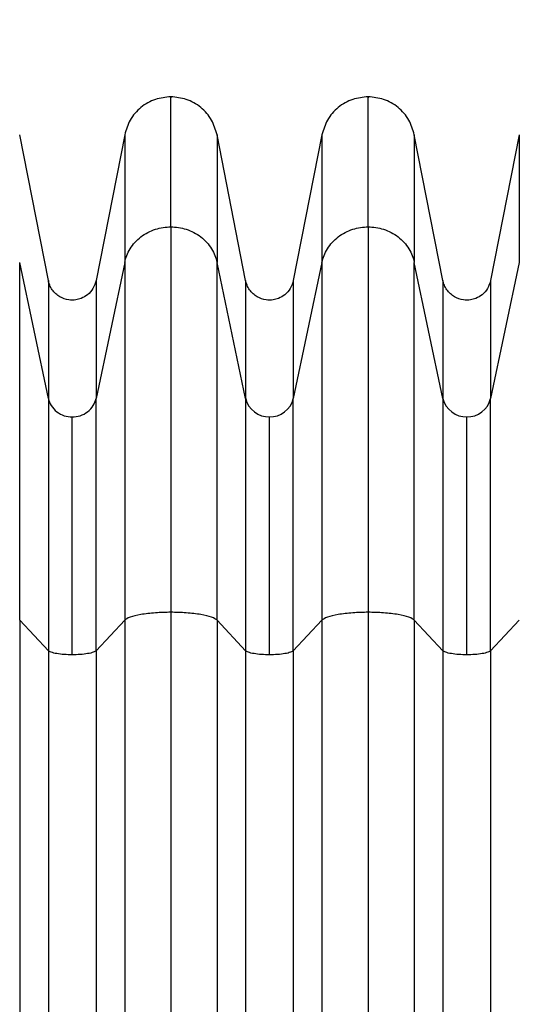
# Model space of a CAD drawing. Header units: millimetres. Extents: x 16 to 683, y 16 to 524.
# Tile 11 of 40: x 195 to 228, y 274 to 339. Entities that reach past the tile are written whole.
import ezdxf

# ---------------------------------------------------------------- set-up
doc = ezdxf.new("R2010")
doc.units = ezdxf.units.MM
doc.header["$LTSCALE"] = 2.5
doc.layers.add('DIMENSIONS', color=140, linetype='Continuous', lineweight=25)
doc.styles.add('SLDTEXTSTYLE0', font='TXT', dxfattribs={"width": 0.7})
doc.dimstyles.new('SLDDIMSTYLE1', dxfattribs={"dimtxt": 5.39502, "dimasz": 8.255, "dimexe": 0, "dimexo": 0.0625, "dimgap": 1.348755, "dimtad": 0, "dimtih": 1, "dimtoh": 1, "dimrnd": 1e-09, "dimzin": 12, "dimdsep": 46, "dimtxsty": 'SLDTEXTSTYLE0', "dimsah": 1, "dimcen": 0.09, "dimadec": 0, "dimazin": 3, "dimtfac": 1, "dimtofl": 0, "dimtmove": 0, "dimatfit": 3, "dimfxl": 0, "dimfrac": 2, "dimtolj": 1, "dimtzin": 12, "dimarcsym": 0})

# ---------------------------------------------------------------- blocks, each defined once
blk = doc.blocks.new('_D_2')
at = {"layer": 'DIMENSIONS'}
for p, q in [((120.055, 281.979), (120.055, 366.998)), ((290.176, 278.401), (290.176, 366.998)), ((120.055, 359.06), (186.693, 359.06)), ((194.003, 359.06), (192.192, 359.06)), ((192.192, 359.06), (192.192, 350.486)), ((210.035, 359.06), (211.847, 359.06)), ((211.847, 359.06), (211.847, 350.486)), ((290.176, 359.06), (217.345, 359.06)), ((192.192, 350.486), (194.003, 350.486)), ((211.847, 350.486), (210.035, 350.486))]:
    blk.add_line(p, q, dxfattribs=at)
for points in [[(120.055, 359.06), (128.31, 357.79), (128.31, 360.33)], [(290.176, 359.06), (281.921, 360.33), (281.921, 357.79)]]:
    blk.add_solid(points, dxfattribs=at)
at = {"layer": 'DIMENSIONS', "char_height": 5.2917, "attachment_point": 1, "style": 'SLDTEXTSTYLE0'}
for s, insert in [('170.1', (191.759, 367.089)), ('6.70', (194.003, 357.307))]:
    blk.add_mtext(s, dxfattribs=dict(at, insert=insert))

msp = doc.modelspace()

# ---------------------------------------------------------------- linework, layer by layer
for p, q in [((196.873, 321.951), (194.985, 331.558)), ((201.902, 331.558), (200.013, 321.951)), ((209.873, 321.951), (207.985, 331.558)), ((214.902, 331.558), (213.013, 321.951)), ((222.873, 321.951), (220.985, 331.558)), ((227.902, 331.558), (226.013, 321.951)), ((204.943, 325.489), (204.943, 300.091)), ((217.943, 325.489), (217.943, 300.091)), ((194.985, 299.568), (194.985, 323.15)), ((196.873, 314.172), (194.985, 323.15)), ((201.902, 323.15), (200.013, 314.172)), ((201.902, 323.15), (201.902, 299.568)), ((207.985, 299.568), (207.985, 323.15)), ((209.873, 314.172), (207.985, 323.15)), ((214.902, 323.15), (213.013, 314.172)), ((214.902, 323.15), (214.902, 299.568)), ((220.985, 299.568), (220.985, 323.15)), ((222.873, 314.172), (220.985, 323.15)), ((227.902, 323.15), (226.013, 314.172)), ((200.013, 297.561), (200.013, 314.172)), ((213.013, 297.561), (213.013, 314.172)), ((226.013, 297.561), (226.013, 314.172)), ((198.443, 297.291), (198.443, 312.966)), ((211.443, 297.291), (211.443, 312.966)), ((224.443, 297.291), (224.443, 312.966)), ((194.985, 299.568), (196.873, 297.561)), ((200.013, 297.561), (201.902, 299.568)), ((207.985, 299.568), (209.873, 297.561)), ((213.013, 297.561), (214.902, 299.568)), ((220.985, 299.568), (222.873, 297.561)), ((226.013, 297.561), (227.902, 299.568))]:
    msp.add_line(p, q)
for centre, start, end in [((211.406, 314.541), 193.52485, 271.37331), ((211.481, 314.541), 268.62669, 346.47515), ((224.406, 314.541), 193.52485, 271.37331), ((224.481, 314.541), 268.62669, 346.47515)]:
    msp.add_arc(centre, 1.576, start, end)
for points, knots in [([(204.943, 334.06), (204.598, 334.026), (203.887, 333.957), (202.937, 333.399), (202.206, 332.575), (202.001, 331.89), (201.902, 331.558)], [0, 0, 0, 0, 0.242448, 0.5, 0.757552, 1, 1, 1, 1]), ([(207.985, 331.558), (207.886, 331.89), (207.68, 332.575), (206.95, 333.399), (206, 333.957), (205.288, 334.026), (204.943, 334.06)], [0, 0, 0, 0, 0.242448, 0.5, 0.757552, 1, 1, 1, 1]), ([(204.943, 325.489), (204.943, 326.468), (204.943, 328.427), (204.943, 330.699), (204.943, 332.454), (204.943, 333.565), (204.943, 334.08), (204.943, 334.008), (204.943, 333.989)], [0, 0, 0, 0, 0.186533, 0.373208, 0.559911, 0.746626, 0.933318, 1, 1, 1, 1]), ([(217.943, 334.06), (217.598, 334.026), (216.887, 333.957), (215.937, 333.399), (215.206, 332.575), (215.001, 331.89), (214.902, 331.558)], [0, 0, 0, 0, 0.242448, 0.5, 0.757552, 1, 1, 1, 1]), ([(220.985, 331.558), (220.886, 331.89), (220.68, 332.575), (219.95, 333.399), (219, 333.957), (218.288, 334.026), (217.943, 334.06)], [0, 0, 0, 0, 0.242448, 0.5, 0.757552, 1, 1, 1, 1]), ([(217.943, 325.489), (217.943, 326.468), (217.943, 328.427), (217.943, 330.699), (217.943, 332.454), (217.943, 333.565), (217.943, 334.08), (217.943, 334.008), (217.943, 333.989)], [0, 0, 0, 0, 0.1865326, 0.3732085, 0.5599109, 0.746626, 0.9333177, 1, 1, 1, 1]), ([(201.902, 331.558), (201.902, 331.558), (201.902, 331.379), (201.902, 330.666), (201.902, 330.132), (201.902, 328.717), (201.902, 327.834), (201.902, 326.269), (201.902, 325.7), (201.902, 324.482), (201.902, 323.834), (201.902, 323.15)], [0.5, 0.5, 0.5, 0.5, 0.52003973, 0.52003973, 0.54015035, 0.54015035, 0.56040916, 0.56040916, 0.57060023, 0.57060023, 0.58089607, 0.58089607, 0.58089607, 0.58089607]), ([(207.985, 331.558), (207.985, 331.558), (207.985, 331.375), (207.985, 330.651), (207.985, 330.11), (207.985, 328.681), (207.985, 327.796), (207.985, 326.23), (207.985, 325.664), (207.985, 324.458), (207.985, 323.822), (207.985, 323.15)], [0, 0, 0, 0, 0.25, 0.25, 0.5, 0.5, 0.75, 0.75, 0.875, 0.875, 1, 1, 1, 1]), ([(214.902, 331.558), (214.902, 331.558), (214.902, 331.379), (214.902, 330.666), (214.902, 330.132), (214.902, 328.717), (214.902, 327.834), (214.902, 326.269), (214.902, 325.7), (214.902, 324.482), (214.902, 323.834), (214.902, 323.15)], [0.5, 0.5, 0.5, 0.5, 0.52003973, 0.52003973, 0.54015035, 0.54015035, 0.56040916, 0.56040916, 0.57060023, 0.57060023, 0.58089607, 0.58089607, 0.58089607, 0.58089607]), ([(220.985, 331.558), (220.985, 331.558), (220.985, 331.375), (220.985, 330.651), (220.985, 330.11), (220.985, 328.681), (220.985, 327.796), (220.985, 326.23), (220.985, 325.664), (220.985, 324.458), (220.985, 323.822), (220.985, 323.15)], [0, 0, 0, 0, 0.25, 0.25, 0.5, 0.5, 0.75, 0.75, 0.875, 0.875, 1, 1, 1, 1]), ([(227.902, 331.558), (227.902, 331.558), (227.902, 331.379), (227.902, 330.666), (227.902, 330.132), (227.902, 328.717), (227.902, 327.834), (227.902, 326.269), (227.902, 325.7), (227.902, 324.482), (227.902, 323.834), (227.902, 323.15)], [0.5, 0.5, 0.5, 0.5, 0.52003973, 0.52003973, 0.54015035, 0.54015035, 0.56040916, 0.56040916, 0.57060023, 0.57060023, 0.58089607, 0.58089607, 0.58089607, 0.58089607]), ([(201.902, 323.15), (201.965, 323.451), (202.084, 323.761), (202.446, 324.34), (202.688, 324.609), (203.26, 325.049), (203.589, 325.219), (204.267, 325.439), (204.615, 325.489), (204.943, 325.489)], [0, 0, 0, 0, 0.25, 0.25, 0.5, 0.5, 0.75, 0.75, 1, 1, 1, 1]), ([(204.943, 325.489), (205.272, 325.489), (205.62, 325.439), (206.298, 325.219), (206.627, 325.049), (207.199, 324.609), (207.441, 324.34), (207.802, 323.761), (207.922, 323.451), (207.985, 323.15)], [0, 0, 0, 0, 0.25, 0.25, 0.5, 0.5, 0.75, 0.75, 1, 1, 1, 1]), ([(214.902, 323.15), (214.965, 323.451), (215.084, 323.761), (215.446, 324.34), (215.688, 324.609), (216.26, 325.049), (216.589, 325.219), (217.267, 325.439), (217.615, 325.489), (217.943, 325.489)], [0, 0, 0, 0, 0.25, 0.25, 0.5, 0.5, 0.75, 0.75, 1, 1, 1, 1]), ([(217.943, 325.489), (218.272, 325.489), (218.62, 325.439), (219.298, 325.219), (219.627, 325.049), (220.199, 324.609), (220.441, 324.34), (220.802, 323.761), (220.922, 323.451), (220.985, 323.15)], [0, 0, 0, 0, 0.25, 0.25, 0.5, 0.5, 0.75, 0.75, 1, 1, 1, 1]), ([(200.013, 321.951), (199.958, 321.771), (199.849, 321.412), (199.483, 321.01), (199.082, 320.773), (198.658, 320.656), (198.167, 320.652), (197.704, 320.813), (197.351, 321.073), (197.124, 321.334), (196.956, 321.631), (196.9, 321.847), (196.873, 321.951)], [0, 0, 0, 0, 0.127782, 0.253342, 0.360427, 0.443219, 0.551078, 0.691267, 0.769273, 0.848609, 0.92634, 1, 1, 1, 1]), ([(196.873, 321.951), (196.873, 321.951), (196.873, 321.787), (196.873, 321.132), (196.873, 320.64), (196.873, 319.335), (196.873, 318.52), (196.873, 317.07), (196.873, 316.543), (196.873, 315.412), (196.873, 314.809), (196.873, 314.172)], [0.5, 0.5, 0.5, 0.5, 0.52003973, 0.52003973, 0.54015035, 0.54015035, 0.56040916, 0.56040916, 0.57060023, 0.57060023, 0.58089607, 0.58089607, 0.58089607, 0.58089607]), ([(200.013, 321.951), (200.013, 321.951), (200.013, 321.278), (200.013, 319.303), (200.013, 318.485), (200.013, 317.034), (200.013, 316.509), (200.013, 315.39), (200.013, 314.797), (200.013, 314.172)], [0, 0, 0, 0, 0.5, 0.5, 0.75, 0.75, 0.875, 0.875, 1, 1, 1, 1]), ([(213.013, 321.951), (212.958, 321.771), (212.849, 321.412), (212.483, 321.01), (212.082, 320.773), (211.658, 320.656), (211.167, 320.652), (210.704, 320.813), (210.351, 321.073), (210.124, 321.334), (209.956, 321.631), (209.9, 321.847), (209.873, 321.951)], [0, 0, 0, 0, 0.127782, 0.253342, 0.360427, 0.443219, 0.551078, 0.691267, 0.769273, 0.848609, 0.92634, 1, 1, 1, 1]), ([(209.873, 321.951), (209.873, 321.951), (209.873, 321.787), (209.873, 321.132), (209.873, 320.64), (209.873, 319.335), (209.873, 318.52), (209.873, 317.07), (209.873, 316.543), (209.873, 315.412), (209.873, 314.809), (209.873, 314.172)], [0.5, 0.5, 0.5, 0.5, 0.52003973, 0.52003973, 0.54015035, 0.54015035, 0.56040916, 0.56040916, 0.57060023, 0.57060023, 0.58089607, 0.58089607, 0.58089607, 0.58089607]), ([(213.013, 321.951), (213.013, 321.951), (213.013, 321.278), (213.013, 319.303), (213.013, 318.485), (213.013, 317.034), (213.013, 316.509), (213.013, 315.39), (213.013, 314.797), (213.013, 314.172)], [0, 0, 0, 0, 0.5, 0.5, 0.75, 0.75, 0.875, 0.875, 1, 1, 1, 1]), ([(226.013, 321.951), (225.958, 321.771), (225.849, 321.412), (225.483, 321.01), (225.082, 320.773), (224.658, 320.656), (224.167, 320.652), (223.704, 320.813), (223.351, 321.073), (223.124, 321.334), (222.956, 321.631), (222.9, 321.847), (222.873, 321.951)], [0, 0, 0, 0, 0.127782, 0.253342, 0.360427, 0.443219, 0.551078, 0.691267, 0.769273, 0.848609, 0.92634, 1, 1, 1, 1]), ([(222.873, 321.951), (222.873, 321.951), (222.873, 321.787), (222.873, 321.132), (222.873, 320.64), (222.873, 319.335), (222.873, 318.52), (222.873, 317.07), (222.873, 316.543), (222.873, 315.412), (222.873, 314.809), (222.873, 314.172)], [0.5, 0.5, 0.5, 0.5, 0.52003973, 0.52003973, 0.54015035, 0.54015035, 0.56040916, 0.56040916, 0.57060023, 0.57060023, 0.58089607, 0.58089607, 0.58089607, 0.58089607]), ([(226.013, 321.951), (226.013, 321.951), (226.013, 321.278), (226.013, 319.303), (226.013, 318.485), (226.013, 317.034), (226.013, 316.509), (226.013, 315.39), (226.013, 314.797), (226.013, 314.172)], [0, 0, 0, 0, 0.5, 0.5, 0.75, 0.75, 0.875, 0.875, 1, 1, 1, 1]), ([(196.873, 314.172), (196.873, 313.524), (196.873, 312.648), (196.873, 310.462), (196.873, 309.152), (196.873, 306.205), (196.873, 304.568), (196.873, 301.137), (196.873, 299.344), (196.873, 297.561)], [0, 0, 0, 0, 0.25, 0.25, 0.5, 0.5, 0.75, 0.75, 1, 1, 1, 1]), ([(196.873, 314.172), (196.906, 314.017), (196.968, 313.857), (197.154, 313.558), (197.279, 313.42), (197.575, 313.193), (197.744, 313.105), (198.094, 312.991), (198.274, 312.966), (198.443, 312.966)], [0, 0, 0, 0, 0.25, 0.25, 0.5, 0.5, 0.75, 0.75, 1, 1, 1, 1]), ([(198.443, 312.966), (198.613, 312.966), (198.792, 312.991), (199.142, 313.105), (199.312, 313.193), (199.607, 313.42), (199.732, 313.558), (199.919, 313.857), (199.981, 314.017), (200.013, 314.172)], [0, 0, 0, 0, 0.25, 0.25, 0.5, 0.5, 0.75, 0.75, 1, 1, 1, 1]), ([(209.873, 314.172), (209.873, 313.524), (209.873, 312.648), (209.873, 310.462), (209.873, 309.152), (209.873, 306.205), (209.873, 304.568), (209.873, 301.137), (209.873, 299.344), (209.873, 297.561)], [0, 0, 0, 0, 0.25, 0.25, 0.5, 0.5, 0.75, 0.75, 1, 1, 1, 1]), ([(222.873, 314.172), (222.873, 313.524), (222.873, 312.648), (222.873, 310.462), (222.873, 309.152), (222.873, 306.205), (222.873, 304.568), (222.873, 301.137), (222.873, 299.344), (222.873, 297.561)], [0, 0, 0, 0, 0.25, 0.25, 0.5, 0.5, 0.75, 0.75, 1, 1, 1, 1]), ([(204.943, 300.091), (204.615, 300.091), (204.267, 300.08), (203.589, 300.03), (203.26, 299.992), (202.688, 299.894), (202.446, 299.834), (202.084, 299.704), (201.965, 299.635), (201.902, 299.568)], [0, 0, 0, 0, 0.25, 0.25, 0.5, 0.5, 0.75, 0.75, 1, 1, 1, 1]), ([(204.943, 300.091), (204.943, 297.024), (204.943, 293.947), (204.943, 287.785), (204.943, 284.702), (204.943, 275.469), (204.943, 269.3), (204.943, 256.953), (204.943, 250.777), (204.943, 238.42), (204.943, 232.24), (204.943, 219.879), (204.943, 213.699), (204.943, 201.343), (204.943, 195.167), (204.943, 182.82), (204.943, 176.65), (204.943, 167.418), (204.943, 164.335), (204.943, 158.173), (204.943, 155.096), (204.943, 152.029)], [0.5964849, 0.5964849, 0.5964849, 0.5964849, 0.6157842, 0.6157842, 0.6350205, 0.6350205, 0.6734211, 0.6734211, 0.7117322, 0.7117322, 0.75, 0.75, 0.7882678, 0.7882678, 0.8265789, 0.8265789, 0.8649795, 0.8649795, 0.8842158, 0.8842158, 0.9035151, 0.9035151, 0.9035151, 0.9035151]), ([(207.985, 299.568), (207.922, 299.635), (207.802, 299.704), (207.441, 299.834), (207.199, 299.894), (206.627, 299.992), (206.298, 300.03), (205.62, 300.08), (205.272, 300.091), (204.943, 300.091)], [0, 0, 0, 0, 0.25, 0.25, 0.5, 0.5, 0.75, 0.75, 1, 1, 1, 1]), ([(217.943, 300.091), (217.615, 300.091), (217.267, 300.08), (216.589, 300.03), (216.26, 299.992), (215.688, 299.894), (215.446, 299.834), (215.084, 299.704), (214.965, 299.635), (214.902, 299.568)], [0, 0, 0, 0, 0.25, 0.25, 0.5, 0.5, 0.75, 0.75, 1, 1, 1, 1]), ([(217.943, 300.091), (217.943, 297.024), (217.943, 293.947), (217.943, 287.785), (217.943, 284.702), (217.943, 275.469), (217.943, 269.3), (217.943, 256.953), (217.943, 250.777), (217.943, 238.42), (217.943, 232.24), (217.943, 219.879), (217.943, 213.699), (217.943, 201.343), (217.943, 195.167), (217.943, 182.82), (217.943, 176.65), (217.943, 167.418), (217.943, 164.335), (217.943, 158.173), (217.943, 155.096), (217.943, 152.029)], [0.5964849, 0.5964849, 0.5964849, 0.5964849, 0.6157842, 0.6157842, 0.6350205, 0.6350205, 0.6734211, 0.6734211, 0.7117322, 0.7117322, 0.75, 0.75, 0.7882678, 0.7882678, 0.8265789, 0.8265789, 0.8649795, 0.8649795, 0.8842158, 0.8842158, 0.9035151, 0.9035151, 0.9035151, 0.9035151]), ([(220.985, 299.568), (220.922, 299.635), (220.802, 299.704), (220.441, 299.834), (220.199, 299.894), (219.627, 299.992), (219.298, 300.03), (218.62, 300.08), (218.272, 300.091), (217.943, 300.091)], [0, 0, 0, 0, 0.25, 0.25, 0.5, 0.5, 0.75, 0.75, 1, 1, 1, 1]), ([(194.985, 299.568), (194.985, 296.522), (194.985, 293.466), (194.985, 287.346), (194.985, 284.285), (194.985, 275.116), (194.985, 268.99), (194.985, 256.731), (194.985, 250.599), (194.985, 238.331), (194.985, 232.196), (194.985, 219.924), (194.985, 213.788), (194.985, 201.521), (194.985, 195.389), (194.985, 183.13), (194.985, 177.003), (194.985, 167.835), (194.985, 164.774), (194.985, 158.654), (194.985, 155.597), (194.985, 152.552)], [0.5964849, 0.5964849, 0.5964849, 0.5964849, 0.6157842, 0.6157842, 0.6350205, 0.6350205, 0.6734211, 0.6734211, 0.7117322, 0.7117322, 0.75, 0.75, 0.7882678, 0.7882678, 0.8265789, 0.8265789, 0.8649795, 0.8649795, 0.8842158, 0.8842158, 0.9035151, 0.9035151, 0.9035151, 0.9035151]), ([(201.902, 299.568), (201.902, 296.522), (201.902, 293.466), (201.902, 287.346), (201.902, 284.285), (201.902, 275.116), (201.902, 268.99), (201.902, 256.731), (201.902, 250.599), (201.902, 238.331), (201.902, 232.196), (201.902, 219.924), (201.902, 213.788), (201.902, 201.521), (201.902, 195.389), (201.902, 183.13), (201.902, 177.003), (201.902, 167.835), (201.902, 164.774), (201.902, 158.654), (201.902, 155.597), (201.902, 152.552)], [0.5964849, 0.5964849, 0.5964849, 0.5964849, 0.6157842, 0.6157842, 0.6350205, 0.6350205, 0.6734211, 0.6734211, 0.7117322, 0.7117322, 0.75, 0.75, 0.7882678, 0.7882678, 0.8265789, 0.8265789, 0.8649795, 0.8649795, 0.8842158, 0.8842158, 0.9035151, 0.9035151, 0.9035151, 0.9035151]), ([(207.985, 299.568), (207.985, 296.522), (207.985, 293.466), (207.985, 287.346), (207.985, 284.285), (207.985, 275.116), (207.985, 268.99), (207.985, 256.731), (207.985, 250.599), (207.985, 238.331), (207.985, 232.196), (207.985, 219.924), (207.985, 213.788), (207.985, 201.521), (207.985, 195.389), (207.985, 183.13), (207.985, 177.003), (207.985, 167.835), (207.985, 164.774), (207.985, 158.654), (207.985, 155.597), (207.985, 152.552)], [0.5964849, 0.5964849, 0.5964849, 0.5964849, 0.6157842, 0.6157842, 0.6350205, 0.6350205, 0.6734211, 0.6734211, 0.7117322, 0.7117322, 0.75, 0.75, 0.7882678, 0.7882678, 0.8265789, 0.8265789, 0.8649795, 0.8649795, 0.8842158, 0.8842158, 0.9035151, 0.9035151, 0.9035151, 0.9035151]), ([(214.902, 299.568), (214.902, 296.522), (214.902, 293.466), (214.902, 287.346), (214.902, 284.285), (214.902, 275.116), (214.902, 268.99), (214.902, 256.731), (214.902, 250.599), (214.902, 238.331), (214.902, 232.196), (214.902, 219.924), (214.902, 213.788), (214.902, 201.521), (214.902, 195.389), (214.902, 183.13), (214.902, 177.003), (214.902, 167.835), (214.902, 164.774), (214.902, 158.654), (214.902, 155.597), (214.902, 152.552)], [0.5964849, 0.5964849, 0.5964849, 0.5964849, 0.6157842, 0.6157842, 0.6350205, 0.6350205, 0.6734211, 0.6734211, 0.7117322, 0.7117322, 0.75, 0.75, 0.7882678, 0.7882678, 0.8265789, 0.8265789, 0.8649795, 0.8649795, 0.8842158, 0.8842158, 0.9035151, 0.9035151, 0.9035151, 0.9035151]), ([(220.985, 299.568), (220.985, 296.522), (220.985, 293.466), (220.985, 287.346), (220.985, 284.285), (220.985, 275.116), (220.985, 268.99), (220.985, 256.731), (220.985, 250.599), (220.985, 238.331), (220.985, 232.196), (220.985, 219.924), (220.985, 213.788), (220.985, 201.521), (220.985, 195.389), (220.985, 183.13), (220.985, 177.003), (220.985, 167.835), (220.985, 164.774), (220.985, 158.654), (220.985, 155.597), (220.985, 152.552)], [0.5964849, 0.5964849, 0.5964849, 0.5964849, 0.6157842, 0.6157842, 0.6350205, 0.6350205, 0.6734211, 0.6734211, 0.7117322, 0.7117322, 0.75, 0.75, 0.7882678, 0.7882678, 0.8265789, 0.8265789, 0.8649795, 0.8649795, 0.8842158, 0.8842158, 0.9035151, 0.9035151, 0.9035151, 0.9035151]), ([(196.873, 297.561), (196.873, 294.596), (196.873, 291.619), (196.873, 285.662), (196.873, 282.683), (196.873, 273.761), (196.873, 267.802), (196.873, 255.879), (196.873, 249.916), (196.873, 237.989), (196.873, 232.025), (196.873, 220.095), (196.873, 214.131), (196.873, 202.204), (196.873, 196.241), (196.873, 184.318), (196.873, 178.359), (196.873, 169.437), (196.873, 166.457), (196.873, 160.5), (196.873, 157.524), (196.873, 154.559)], [0.5964849, 0.5964849, 0.5964849, 0.5964849, 0.6157842, 0.6157842, 0.6350205, 0.6350205, 0.6734211, 0.6734211, 0.7117322, 0.7117322, 0.75, 0.75, 0.7882678, 0.7882678, 0.8265789, 0.8265789, 0.8649795, 0.8649795, 0.8842158, 0.8842158, 0.9035151, 0.9035151, 0.9035151, 0.9035151]), ([(198.443, 297.291), (198.274, 297.291), (198.094, 297.297), (197.744, 297.323), (197.575, 297.342), (197.279, 297.393), (197.154, 297.424), (196.968, 297.491), (196.906, 297.526), (196.873, 297.561)], [0, 0, 0, 0, 0.25, 0.25, 0.5, 0.5, 0.75, 0.75, 1, 1, 1, 1]), ([(200.013, 297.561), (199.981, 297.526), (199.919, 297.491), (199.732, 297.424), (199.607, 297.393), (199.312, 297.342), (199.142, 297.323), (198.792, 297.297), (198.613, 297.291), (198.443, 297.291)], [0, 0, 0, 0, 0.25, 0.25, 0.5, 0.5, 0.75, 0.75, 1, 1, 1, 1]), ([(200.013, 297.561), (200.013, 294.596), (200.013, 291.619), (200.013, 285.662), (200.013, 282.683), (200.013, 273.761), (200.013, 267.802), (200.013, 255.879), (200.013, 249.916), (200.013, 237.989), (200.013, 232.025), (200.013, 220.095), (200.013, 214.131), (200.013, 202.204), (200.013, 196.241), (200.013, 184.318), (200.013, 178.359), (200.013, 169.437), (200.013, 166.457), (200.013, 160.5), (200.013, 157.524), (200.013, 154.559)], [0.5964849, 0.5964849, 0.5964849, 0.5964849, 0.6157842, 0.6157842, 0.6350205, 0.6350205, 0.6734211, 0.6734211, 0.7117322, 0.7117322, 0.75, 0.75, 0.7882678, 0.7882678, 0.8265789, 0.8265789, 0.8649795, 0.8649795, 0.8842158, 0.8842158, 0.9035151, 0.9035151, 0.9035151, 0.9035151]), ([(209.873, 297.561), (209.873, 294.596), (209.873, 291.619), (209.873, 285.662), (209.873, 282.683), (209.873, 273.761), (209.873, 267.802), (209.873, 255.879), (209.873, 249.916), (209.873, 237.989), (209.873, 232.025), (209.873, 220.095), (209.873, 214.131), (209.873, 202.204), (209.873, 196.241), (209.873, 184.318), (209.873, 178.359), (209.873, 169.437), (209.873, 166.457), (209.873, 160.5), (209.873, 157.524), (209.873, 154.559)], [0.5964849, 0.5964849, 0.5964849, 0.5964849, 0.6157842, 0.6157842, 0.6350205, 0.6350205, 0.6734211, 0.6734211, 0.7117322, 0.7117322, 0.75, 0.75, 0.7882678, 0.7882678, 0.8265789, 0.8265789, 0.8649795, 0.8649795, 0.8842158, 0.8842158, 0.9035151, 0.9035151, 0.9035151, 0.9035151]), ([(211.443, 297.291), (211.274, 297.291), (211.094, 297.297), (210.744, 297.323), (210.575, 297.342), (210.279, 297.393), (210.154, 297.424), (209.968, 297.491), (209.906, 297.526), (209.873, 297.561)], [0, 0, 0, 0, 0.25, 0.25, 0.5, 0.5, 0.75, 0.75, 1, 1, 1, 1]), ([(213.013, 297.561), (212.981, 297.526), (212.919, 297.491), (212.732, 297.424), (212.607, 297.393), (212.312, 297.342), (212.142, 297.323), (211.792, 297.297), (211.613, 297.291), (211.443, 297.291)], [0, 0, 0, 0, 0.25, 0.25, 0.5, 0.5, 0.75, 0.75, 1, 1, 1, 1]), ([(213.013, 297.561), (213.013, 294.596), (213.013, 291.619), (213.013, 285.662), (213.013, 282.683), (213.013, 273.761), (213.013, 267.802), (213.013, 255.879), (213.013, 249.916), (213.013, 237.989), (213.013, 232.025), (213.013, 220.095), (213.013, 214.131), (213.013, 202.204), (213.013, 196.241), (213.013, 184.318), (213.013, 178.359), (213.013, 169.437), (213.013, 166.457), (213.013, 160.5), (213.013, 157.524), (213.013, 154.559)], [0.5964849, 0.5964849, 0.5964849, 0.5964849, 0.6157842, 0.6157842, 0.6350205, 0.6350205, 0.6734211, 0.6734211, 0.7117322, 0.7117322, 0.75, 0.75, 0.7882678, 0.7882678, 0.8265789, 0.8265789, 0.8649795, 0.8649795, 0.8842158, 0.8842158, 0.9035151, 0.9035151, 0.9035151, 0.9035151]), ([(222.873, 297.561), (222.873, 294.596), (222.873, 291.619), (222.873, 285.662), (222.873, 282.683), (222.873, 273.761), (222.873, 267.802), (222.873, 255.879), (222.873, 249.916), (222.873, 237.989), (222.873, 232.025), (222.873, 220.095), (222.873, 214.131), (222.873, 202.204), (222.873, 196.241), (222.873, 184.318), (222.873, 178.359), (222.873, 169.437), (222.873, 166.457), (222.873, 160.5), (222.873, 157.524), (222.873, 154.559)], [0.5964849, 0.5964849, 0.5964849, 0.5964849, 0.6157842, 0.6157842, 0.6350205, 0.6350205, 0.6734211, 0.6734211, 0.7117322, 0.7117322, 0.75, 0.75, 0.7882678, 0.7882678, 0.8265789, 0.8265789, 0.8649795, 0.8649795, 0.8842158, 0.8842158, 0.9035151, 0.9035151, 0.9035151, 0.9035151]), ([(224.443, 297.291), (224.274, 297.291), (224.094, 297.297), (223.744, 297.323), (223.575, 297.342), (223.279, 297.393), (223.154, 297.424), (222.968, 297.491), (222.906, 297.526), (222.873, 297.561)], [0, 0, 0, 0, 0.25, 0.25, 0.5, 0.5, 0.75, 0.75, 1, 1, 1, 1]), ([(226.013, 297.561), (225.981, 297.526), (225.919, 297.491), (225.732, 297.424), (225.607, 297.393), (225.312, 297.342), (225.142, 297.323), (224.792, 297.297), (224.613, 297.291), (224.443, 297.291)], [0, 0, 0, 0, 0.25, 0.25, 0.5, 0.5, 0.75, 0.75, 1, 1, 1, 1]), ([(226.013, 297.561), (226.013, 294.596), (226.013, 291.619), (226.013, 285.662), (226.013, 282.683), (226.013, 273.761), (226.013, 267.802), (226.013, 255.879), (226.013, 249.916), (226.013, 237.989), (226.013, 232.025), (226.013, 220.095), (226.013, 214.131), (226.013, 202.204), (226.013, 196.241), (226.013, 184.318), (226.013, 178.359), (226.013, 169.437), (226.013, 166.457), (226.013, 160.5), (226.013, 157.524), (226.013, 154.559)], [0.5964849, 0.5964849, 0.5964849, 0.5964849, 0.6157842, 0.6157842, 0.6350205, 0.6350205, 0.6734211, 0.6734211, 0.7117322, 0.7117322, 0.75, 0.75, 0.7882678, 0.7882678, 0.8265789, 0.8265789, 0.8649795, 0.8649795, 0.8842158, 0.8842158, 0.9035151, 0.9035151, 0.9035151, 0.9035151])]:
    msp.add_open_spline(points, degree=3, knots=knots)

# ---------------------------------------------------------------- dimensions: what is measured, and where the dimension line sits
at = {"layer": 'DIMENSIONS'}
dim = msp.add_linear_dim(base=(290.176, 359.06), p1=(120.055, 278.804), p2=(290.176, 275.226), dimstyle='SLDDIMSTYLE1', dxfattribs=at)
dim.commit()
dim.dimension.update_dxf_attribs({"geometry": '_D_2', "text_midpoint": (202.019, 359.06), "dimtype": 160})

doc.saveas('drawing.dxf')
